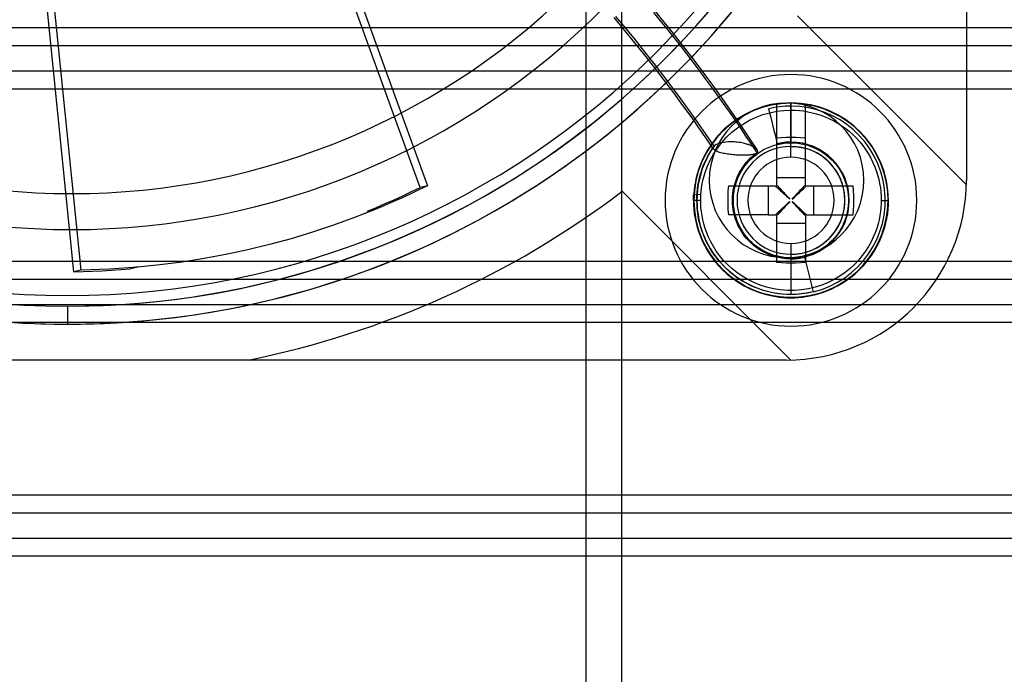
# Model space of a CAD drawing. Header units: millimetres. Extents: x -76 to 76, y -48 to 50.
# Tile 6 of 16: x -3 to 24, y -30 to -12. Entities that reach past the tile are written whole.
import ezdxf

# ---------------------------------------------------------------- set-up
doc = ezdxf.new("R2010")
doc.units = ezdxf.units.MM
doc.layers.add('MAIN-2', color=7, linetype='Continuous')

msp = doc.modelspace()

# ---------------------------------------------------------------- linework, layer by layer
at = {"layer": 'MAIN-2'}
for p, q in [((23.077, 23.956), (23.077, -16.044)), ((12.5, -0.5), (12.5, -42)), ((13.5, -42), (13.5, -0.5)), ((3.762, -4.271), (8.093, -16.192)), ((7.886, -16.239), (3.582, -4.393)), ((-1.542, -18.541), (-2.804, -6.006)), ((-3.011, -6.053), (-1.749, -18.588)), ((13.325, -11.481), (13.598, -11.809)), ((14.641, -11.595), (14.348, -11.235)), ((14.576, -11.602), (14.388, -11.372)), ((23.076, -16.164), (18.382, -11.47)), ((13.573, -11.866), (13.282, -11.517)), ((14.761, -11.833), (14.576, -11.602)), ((14.929, -11.955), (14.641, -11.595)), ((75.5, -11.8), (-75.5, -11.8)), ((13.857, -12.215), (13.573, -11.866)), ((13.598, -11.809), (13.866, -12.137)), ((14.944, -12.064), (14.761, -11.833)), ((15.212, -12.316), (14.929, -11.955)), ((73.5, -12.3), (-73.5, -12.3)), ((14.136, -12.564), (13.857, -12.215)), ((13.866, -12.137), (14.129, -12.465)), ((15.125, -12.294), (14.944, -12.064)), ((15.304, -12.525), (15.125, -12.294)), ((15.488, -12.676), (15.212, -12.316)), ((14.129, -12.465), (14.387, -12.793)), ((14.41, -12.913), (14.136, -12.564)), ((15.48, -12.755), (15.304, -12.525)), ((14.387, -12.793), (14.64, -13.121)), ((15.654, -12.985), (15.48, -12.755)), ((15.759, -13.036), (15.488, -12.676)), ((-73.5, -13), (73.5, -13)), ((14.678, -13.261), (14.41, -12.913)), ((14.64, -13.121), (14.888, -13.449)), ((15.825, -13.216), (15.654, -12.985)), ((16.024, -13.397), (15.759, -13.036)), ((18.2, -13.1), (18.2, -13.1)), ((14.94, -13.61), (14.678, -13.261)), ((15.994, -13.446), (15.825, -13.216)), ((16.284, -13.758), (16.024, -13.397)), ((-75.5, -13.5), (75.5, -13.5)), ((14.888, -13.449), (15.131, -13.778)), ((15.197, -13.958), (14.94, -13.61)), ((16.161, -13.676), (15.994, -13.446)), ((16.325, -13.905), (16.161, -13.676)), ((15.131, -13.778), (15.369, -14.106)), ((15.448, -14.306), (15.197, -13.958)), ((16.538, -14.118), (16.284, -13.758)), ((16.487, -14.135), (16.325, -13.905)), ((17.635, -13.954), (17.49, -13.989)), ((17.778, -13.928), (17.635, -13.954)), ((17.921, -13.909), (17.778, -13.928)), ((17.8, -13.93), (17.8, -15.154)), ((18.062, -13.898), (17.921, -13.909)), ((18.2, -13.895), (18.062, -13.898)), ((18.077, -13.894), (18.077, -13.894)), ((18.2, -13.89), (18.2, -14.09)), ((18.2, -13.895), (18.2, -13.89)), ((18.325, -13.898), (18.2, -13.895)), ((18.2, -15.1), (18.2, -13.9)), ((18.257, -13.901), (18.2, -13.9)), ((18.2, -15.1), (18.2, -13.9)), ((18.315, -13.902), (18.257, -13.901)), ((18.372, -13.905), (18.315, -13.902)), ((18.451, -13.906), (18.325, -13.898)), ((18.429, -13.91), (18.372, -13.905)), ((18.486, -13.915), (18.429, -13.91)), ((18.579, -13.921), (18.451, -13.906)), ((18.543, -13.922), (18.486, -13.915)), ((18.6, -13.93), (18.543, -13.922)), ((18.708, -13.943), (18.579, -13.921)), ((18.6, -15.154), (18.6, -13.93)), ((18.839, -13.971), (18.708, -13.943)), ((15.369, -14.106), (15.603, -14.435)), ((16.647, -14.364), (16.487, -14.135)), ((16.786, -14.479), (16.538, -14.118)), ((16.923, -14.215), (16.787, -14.293)), ((17.062, -14.146), (16.923, -14.215)), ((17.203, -14.085), (17.062, -14.146)), ((17.347, -14.033), (17.203, -14.085)), ((17.23, -14.285), (17.416, -14.215)), ((17.49, -13.989), (17.347, -14.033)), ((17.416, -14.215), (17.608, -14.161)), ((17.578, -14.054), (17.585, -14.084)), ((17.585, -14.084), (17.606, -14.168)), ((17.606, -14.168), (17.637, -14.297)), ((17.608, -14.161), (17.803, -14.121)), ((17.803, -14.121), (18.001, -14.098)), ((18.001, -14.098), (18.2, -14.09)), ((18.2, -14.979), (18.2, -13.979)), ((18.2, -13.979), (18.2, -14.979)), ((18.2, -14.09), (18.316, -14.092)), ((18.316, -14.092), (18.433, -14.1)), ((18.433, -14.1), (18.552, -14.114)), ((18.552, -14.114), (18.672, -14.134)), ((18.672, -14.134), (18.793, -14.161)), ((18.793, -14.161), (18.913, -14.193)), ((18.969, -14.006), (18.839, -13.971)), ((18.913, -14.193), (19.034, -14.232)), ((19.099, -14.048), (18.969, -14.006)), ((19.034, -14.232), (19.154, -14.278)), ((19.228, -14.098), (19.099, -14.048)), ((19.356, -14.154), (19.228, -14.098)), ((19.482, -14.218), (19.356, -14.154)), ((19.605, -14.288), (19.482, -14.218)), ((15.601, -14.523), (15.448, -14.306)), ((15.603, -14.435), (15.831, -14.764)), ((16.528, -14.473), (16.407, -14.574)), ((16.655, -14.379), (16.528, -14.473)), ((16.803, -14.593), (16.647, -14.364)), ((16.787, -14.293), (16.655, -14.379)), ((16.711, -14.579), (16.876, -14.467)), ((17.028, -14.839), (16.786, -14.479)), ((16.876, -14.467), (17.049, -14.369)), ((17.049, -14.369), (17.23, -14.285)), ((17.637, -14.297), (17.676, -14.455)), ((17.676, -14.455), (17.717, -14.623)), ((19.154, -14.278), (19.273, -14.33)), ((19.273, -14.33), (19.389, -14.389)), ((19.389, -14.389), (19.504, -14.455)), ((19.504, -14.455), (19.615, -14.526)), ((19.725, -14.365), (19.605, -14.288)), ((19.841, -14.45), (19.725, -14.365)), ((19.954, -14.54), (19.841, -14.45)), ((15.753, -14.74), (15.601, -14.523)), ((15.902, -14.957), (15.753, -14.74)), ((15.831, -14.764), (16.056, -15.094)), ((16.291, -14.683), (16.182, -14.798)), ((16.407, -14.574), (16.291, -14.683)), ((16.41, -14.84), (16.555, -14.703)), ((16.555, -14.703), (16.711, -14.579)), ((16.958, -14.822), (16.803, -14.593)), ((17.717, -14.623), (17.756, -14.782)), ((17.756, -14.782), (17.788, -14.912)), ((19.615, -14.526), (19.723, -14.605)), ((19.723, -14.605), (19.827, -14.688)), ((19.827, -14.688), (19.927, -14.778)), ((19.927, -14.778), (20.022, -14.873)), ((20.061, -14.637), (19.954, -14.54)), ((20.163, -14.739), (20.061, -14.637)), ((20.26, -14.846), (20.163, -14.739)), ((15.986, -15.045), (15.9, -15.176)), ((16.049, -15.173), (15.902, -14.957)), ((16.08, -14.919), (15.986, -15.045)), ((16.182, -14.798), (16.08, -14.919)), ((16.119, -15.048), (16.095, -15.061)), ((16.146, -15.036), (16.119, -15.048)), ((16.177, -15.024), (16.146, -15.036)), ((16.155, -15.145), (16.276, -14.987)), ((16.212, -15.012), (16.177, -15.024)), ((16.251, -15.003), (16.212, -15.012)), ((16.293, -14.994), (16.251, -15.003)), ((16.276, -14.987), (16.41, -14.84)), ((16.339, -14.987), (16.293, -14.994)), ((16.389, -14.981), (16.339, -14.987)), ((16.442, -14.976), (16.389, -14.981)), ((16.462, -14.975), (16.443, -14.976)), ((16.485, -14.974), (16.462, -14.975)), ((16.512, -14.973), (16.485, -14.974)), ((16.543, -14.973), (16.512, -14.973)), ((16.577, -14.974), (16.543, -14.973)), ((16.616, -14.975), (16.577, -14.974)), ((16.657, -14.978), (16.616, -14.975)), ((16.703, -14.983), (16.657, -14.978)), ((16.751, -14.989), (16.703, -14.983)), ((16.794, -14.995), (16.751, -14.989)), ((16.835, -15.003), (16.794, -14.995)), ((16.873, -15.011), (16.835, -15.003)), ((16.907, -15.019), (16.873, -15.011)), ((16.939, -15.027), (16.907, -15.019)), ((16.968, -15.035), (16.939, -15.027)), ((17.11, -15.051), (16.958, -14.822)), ((16.994, -15.043), (16.968, -15.035)), ((17.017, -15.051), (16.994, -15.043)), ((17.05, -15.062), (17.017, -15.051)), ((17.265, -15.2), (17.028, -14.839)), ((17.259, -15.279), (17.11, -15.051)), ((17.735, -15.069), (17.826, -15.044)), ((17.788, -14.912), (17.808, -14.996)), ((17.933, -14.858), (17.8, -14.868)), ((17.8, -14.868), (17.8, -15.966)), ((17.808, -14.996), (17.815, -15.025)), ((17.826, -15.044), (17.918, -15.025)), ((17.918, -15.025), (18.011, -15.011)), ((18.067, -14.852), (17.933, -14.858)), ((18.011, -15.011), (18.105, -15.003)), ((18.2, -14.85), (18.067, -14.852)), ((18.105, -15.003), (18.2, -15)), ((18.333, -14.852), (18.2, -14.85)), ((18.2, -15.1), (18.2, -15)), ((18.2, -15), (18.295, -15.003)), ((18.295, -15.003), (18.39, -15.011)), ((18.467, -14.858), (18.333, -14.852)), ((18.39, -15.011), (18.483, -15.025)), ((18.6, -14.868), (18.467, -14.858)), ((18.483, -15.025), (18.575, -15.044)), ((18.575, -15.044), (18.666, -15.069)), ((18.6, -15.966), (18.6, -14.868)), ((20.022, -14.873), (20.112, -14.973)), ((20.112, -14.973), (20.195, -15.077)), ((20.35, -14.959), (20.26, -14.846)), ((20.435, -15.075), (20.35, -14.959)), ((15.822, -15.31), (15.752, -15.448)), ((15.9, -15.176), (15.822, -15.31)), ((15.917, -15.324), (15.849, -15.455)), ((15.875, -15.39), (16.005, -15.168)), ((15.993, -15.197), (15.917, -15.324)), ((15.95, -15.486), (16.046, -15.312)), ((16.076, -15.074), (15.993, -15.197)), ((16.005, -15.168), (16.05, -15.101)), ((16.038, -15.138), (16.039, -15.126)), ((16.039, -15.15), (16.038, -15.138)), ((16.039, -15.126), (16.043, -15.113)), ((16.043, -15.162), (16.039, -15.15)), ((16.043, -15.113), (16.05, -15.101)), ((16.049, -15.173), (16.043, -15.162)), ((16.046, -15.312), (16.155, -15.145)), ((16.06, -15.186), (16.049, -15.173)), ((16.072, -15.198), (16.06, -15.186)), ((16.088, -15.21), (16.072, -15.198)), ((16.095, -15.061), (16.076, -15.074)), ((16.107, -15.222), (16.088, -15.21)), ((16.13, -15.234), (16.107, -15.222)), ((16.155, -15.245), (16.13, -15.234)), ((16.184, -15.256), (16.155, -15.245)), ((16.215, -15.266), (16.184, -15.256)), ((16.249, -15.276), (16.215, -15.266)), ((16.285, -15.285), (16.249, -15.276)), ((16.321, -15.293), (16.285, -15.285)), ((16.357, -15.3), (16.321, -15.293)), ((16.394, -15.307), (16.357, -15.3)), ((16.431, -15.313), (16.394, -15.307)), ((16.468, -15.318), (16.431, -15.313)), ((16.506, -15.324), (16.468, -15.318)), ((16.545, -15.328), (16.506, -15.324)), ((16.579, -15.332), (16.545, -15.328)), ((16.61, -15.335), (16.579, -15.332)), ((17.084, -15.076), (17.05, -15.062)), ((17.11, -15.332), (17.075, -15.337)), ((17.115, -15.09), (17.084, -15.076)), ((17.142, -15.326), (17.11, -15.332)), ((17.143, -15.104), (17.115, -15.09)), ((17.17, -15.32), (17.142, -15.326)), ((17.168, -15.118), (17.143, -15.104)), ((17.166, -15.344), (17.214, -15.306)), ((17.191, -15.132), (17.168, -15.118)), ((17.194, -15.313), (17.17, -15.32)), ((17.21, -15.145), (17.191, -15.132)), ((17.214, -15.306), (17.194, -15.313)), ((17.203, -15.348), (17.285, -15.287)), ((17.226, -15.158), (17.21, -15.145)), ((17.24, -15.171), (17.226, -15.158)), ((17.254, -15.185), (17.24, -15.171)), ((17.264, -15.199), (17.254, -15.185)), ((17.259, -15.279), (17.269, -15.268)), ((17.272, -15.214), (17.264, -15.199)), ((17.269, -15.268), (17.275, -15.255)), ((17.277, -15.229), (17.272, -15.214)), ((17.275, -15.255), (17.278, -15.242)), ((17.278, -15.242), (17.277, -15.229)), ((17.285, -15.287), (17.37, -15.231)), ((17.37, -15.231), (17.459, -15.181)), ((17.459, -15.181), (17.552, -15.137)), ((17.552, -15.137), (17.645, -15.1)), ((17.645, -15.1), (17.735, -15.069)), ((18.2, -15.1), (18.2, -15.1)), ((18.2, -15.4), (18.2, -15.1)), ((18.2, -15.1), (18.2, -15.1)), ((18.2, -15.1), (18.258, -15.101)), ((18.258, -15.101), (18.315, -15.104)), ((18.315, -15.104), (18.373, -15.11)), ((18.373, -15.11), (18.43, -15.118)), ((18.43, -15.118), (18.488, -15.128)), ((18.488, -15.128), (18.544, -15.14)), ((18.544, -15.14), (18.6, -15.154)), ((18.666, -15.069), (18.756, -15.1)), ((18.756, -15.1), (18.849, -15.137)), ((18.849, -15.137), (18.942, -15.182)), ((18.942, -15.182), (19.03, -15.232)), ((19.03, -15.232), (19.116, -15.287)), ((19.116, -15.287), (19.197, -15.348)), ((20.195, -15.077), (20.274, -15.185)), ((20.274, -15.185), (20.345, -15.296)), ((20.345, -15.296), (20.411, -15.411)), ((20.512, -15.195), (20.435, -15.075)), ((20.582, -15.318), (20.512, -15.195)), ((20.646, -15.444), (20.582, -15.318)), ((15.691, -15.587), (15.639, -15.728)), ((15.752, -15.448), (15.691, -15.587)), ((15.788, -15.59), (15.735, -15.728)), ((15.763, -15.636), (15.875, -15.39)), ((15.849, -15.455), (15.788, -15.59)), ((15.869, -15.668), (15.95, -15.486)), ((16.643, -15.337), (16.61, -15.335)), ((16.679, -15.34), (16.643, -15.337)), ((16.717, -15.342), (16.679, -15.34)), ((16.757, -15.344), (16.717, -15.342)), ((16.799, -15.345), (16.757, -15.344)), ((16.842, -15.346), (16.799, -15.345)), ((16.877, -15.346), (16.842, -15.346)), ((16.919, -15.345), (16.877, -15.346)), ((16.886, -15.641), (16.93, -15.583)), ((16.917, -15.643), (16.981, -15.563)), ((16.967, -15.344), (16.919, -15.345)), ((16.93, -15.583), (16.976, -15.529)), ((17.013, -15.342), (16.967, -15.344)), ((16.976, -15.529), (17.022, -15.478)), ((16.981, -15.563), (17.05, -15.487)), ((17.044, -15.34), (17.013, -15.342)), ((17.022, -15.478), (17.07, -15.43)), ((17.075, -15.337), (17.044, -15.34)), ((17.05, -15.487), (17.125, -15.415)), ((17.07, -15.43), (17.118, -15.385)), ((17.118, -15.385), (17.166, -15.344)), ((17.125, -15.415), (17.203, -15.348)), ((19.197, -15.348), (19.275, -15.415)), ((19.275, -15.415), (19.35, -15.487)), ((19.35, -15.487), (19.419, -15.564)), ((19.419, -15.564), (19.483, -15.644)), ((20.411, -15.411), (20.47, -15.527)), ((20.47, -15.527), (20.522, -15.646)), ((20.702, -15.572), (20.646, -15.444)), ((20.752, -15.701), (20.702, -15.572)), ((15.595, -15.87), (15.559, -16.011)), ((15.639, -15.728), (15.595, -15.87)), ((15.689, -15.869), (15.652, -16.013)), ((15.673, -15.904), (15.763, -15.636)), ((15.735, -15.728), (15.689, -15.869)), ((15.751, -16.048), (15.802, -15.856)), ((15.802, -15.856), (15.869, -15.668)), ((16.727, -15.909), (16.763, -15.837)), ((16.759, -15.904), (16.806, -15.814)), ((16.763, -15.837), (16.802, -15.768)), ((16.802, -15.768), (16.843, -15.703)), ((16.806, -15.814), (16.859, -15.727)), ((16.843, -15.703), (16.886, -15.641)), ((16.859, -15.727), (16.917, -15.643)), ((19.483, -15.644), (19.542, -15.727)), ((19.542, -15.727), (19.594, -15.814)), ((19.594, -15.814), (19.641, -15.905)), ((20.522, -15.646), (20.568, -15.766)), ((20.568, -15.766), (20.607, -15.887)), ((20.794, -15.831), (20.752, -15.701)), ((20.829, -15.961), (20.794, -15.831)), ((15.532, -16.152), (15.512, -16.292)), ((15.559, -16.011), (15.532, -16.152)), ((15.611, -16.191), (15.673, -15.904)), ((15.652, -16.013), (15.623, -16.158)), ((15.715, -16.244), (15.751, -16.048)), ((16.615, -16.233), (16.637, -16.148)), ((16.637, -16.148), (16.664, -16.065)), ((16.656, -16.179), (16.684, -16.089)), ((16.664, -16.065), (16.694, -15.986)), ((16.684, -16.089), (16.717, -15.999)), ((16.694, -15.986), (16.727, -15.909)), ((16.717, -15.999), (16.759, -15.904)), ((17.8, -15.966), (18.6, -15.966)), ((17.8, -15.966), (17.8, -16.169)), ((18.6, -16.169), (18.6, -15.966)), ((19.641, -15.905), (19.683, -16)), ((19.683, -16), (19.716, -16.09)), ((19.716, -16.09), (19.744, -16.18)), ((20.607, -15.887), (20.639, -16.007)), ((20.639, -16.007), (20.666, -16.128)), ((20.666, -16.128), (20.686, -16.248)), ((20.857, -16.092), (20.829, -15.961)), ((20.879, -16.221), (20.857, -16.092)), ((23.077, -16.044), (23.077, -16.044)), ((23.077, -16.044), (23.077, -16.044)), ((7.612, -16.424), (7.369, -16.536)), ((7.405, -16.471), (7.646, -16.357)), ((7.853, -16.31), (7.612, -16.424)), ((7.646, -16.357), (7.886, -16.239)), ((8.093, -16.192), (7.853, -16.31)), ((8.093, -16.192), (7.886, -16.239)), ((13.503, -16.349), (13.503, -16.349)), ((13.503, -16.349), (18.196, -21.043)), ((15.512, -16.292), (15.5, -16.43)), ((15.581, -16.494), (15.611, -16.191)), ((15.602, -16.304), (15.589, -16.452)), ((15.623, -16.158), (15.602, -16.304)), ((15.695, -16.442), (15.715, -16.244)), ((16.452, -16.467), (16.458, -16.333)), ((16.458, -16.333), (16.468, -16.2)), ((16.468, -16.2), (17.566, -16.2)), ((16.576, -16.505), (16.584, -16.412)), ((16.584, -16.412), (16.597, -16.322)), ((16.597, -16.322), (16.615, -16.233)), ((16.606, -16.457), (16.617, -16.363)), ((16.617, -16.363), (16.634, -16.271)), ((16.634, -16.271), (16.656, -16.179)), ((17.566, -16.2), (17.769, -16.2)), ((17.566, -16.2), (17.566, -17)), ((17.769, -16.2), (17.792, -16.222)), ((17.792, -16.222), (17.818, -16.246)), ((17.8, -16.169), (17.832, -16.204)), ((17.8, -16.2), (17.8, -16.2)), ((17.818, -16.246), (17.847, -16.272)), ((17.832, -16.204), (17.865, -16.239)), ((17.847, -16.272), (17.878, -16.301)), ((17.865, -16.239), (17.898, -16.275)), ((17.878, -16.301), (17.912, -16.333)), ((17.898, -16.275), (17.931, -16.311)), ((17.912, -16.333), (17.948, -16.366)), ((17.931, -16.311), (17.965, -16.347)), ((17.948, -16.366), (17.987, -16.402)), ((17.965, -16.347), (17.999, -16.384)), ((17.987, -16.402), (18.03, -16.441)), ((17.999, -16.384), (18.033, -16.421)), ((18.033, -16.421), (18.067, -16.459)), ((18.333, -16.459), (18.367, -16.422)), ((18.367, -16.422), (18.401, -16.384)), ((18.373, -16.439), (18.436, -16.38)), ((18.401, -16.384), (18.435, -16.348)), ((18.435, -16.348), (18.469, -16.311)), ((18.436, -16.38), (18.494, -16.327)), ((18.469, -16.311), (18.502, -16.275)), ((18.494, -16.327), (18.545, -16.279)), ((18.502, -16.275), (18.535, -16.239)), ((18.535, -16.239), (18.568, -16.204)), ((18.545, -16.279), (18.591, -16.237)), ((18.568, -16.204), (18.6, -16.169)), ((18.591, -16.237), (18.631, -16.2)), ((18.6, -16.2), (18.6, -16.2)), ((18.631, -16.2), (18.834, -16.2)), ((18.834, -16.2), (19.932, -16.2)), ((18.834, -17), (18.834, -16.2)), ((19.744, -16.18), (19.766, -16.271)), ((19.766, -16.271), (19.783, -16.364)), ((19.783, -16.364), (19.794, -16.457)), ((19.942, -16.333), (19.932, -16.2)), ((19.948, -16.467), (19.942, -16.333)), ((20.686, -16.248), (20.7, -16.367)), ((20.7, -16.367), (20.708, -16.484)), ((20.894, -16.349), (20.879, -16.221)), ((20.902, -16.475), (20.894, -16.349)), ((23.076, -16.164), (23.076, -16.164)), ((6.674, -16.798), (6.919, -16.692)), ((7.126, -16.645), (6.88, -16.751)), ((6.919, -16.692), (7.163, -16.583)), ((7.369, -16.536), (7.126, -16.645)), ((7.163, -16.583), (7.405, -16.471)), ((15.49, -16.543), (15.491, -16.529)), ((15.49, -16.557), (15.49, -16.543)), ((15.49, -16.572), (15.49, -16.557)), ((15.49, -16.586), (15.49, -16.572)), ((15.49, -16.6), (15.49, -16.586)), ((15.49, -16.6), (15.495, -16.6)), ((15.69, -16.6), (15.49, -16.6)), ((15.49, -16.6), (15.492, -16.708)), ((15.491, -16.501), (15.492, -16.487)), ((15.491, -16.515), (15.491, -16.501)), ((15.491, -16.529), (15.491, -16.515)), ((15.492, -16.487), (15.493, -16.472)), ((15.493, -16.458), (15.494, -16.444)), ((15.493, -16.472), (15.493, -16.458)), ((15.494, -16.444), (15.495, -16.43)), ((15.5, -16.43), (15.495, -16.43)), ((15.495, -16.43), (15.695, -16.442)), ((15.495, -16.551), (15.496, -16.527)), ((15.495, -16.576), (15.495, -16.551)), ((15.495, -16.6), (15.495, -16.576)), ((15.497, -16.722), (15.495, -16.6)), ((15.496, -16.503), (15.497, -16.479)), ((15.496, -16.527), (15.496, -16.503)), ((15.497, -16.479), (15.499, -16.454)), ((15.499, -16.454), (15.5, -16.43)), ((15.587, -16.808), (15.581, -16.494)), ((15.589, -16.452), (15.585, -16.6)), ((15.585, -16.6), (15.588, -16.717)), ((15.69, -16.555), (15.691, -16.532)), ((15.69, -16.577), (15.69, -16.555)), ((15.69, -16.6), (15.69, -16.577)), ((15.692, -16.7), (15.69, -16.6)), ((15.691, -16.51), (15.692, -16.487)), ((15.691, -16.532), (15.691, -16.51)), ((15.692, -16.487), (15.693, -16.465)), ((15.698, -16.805), (15.692, -16.7)), ((15.693, -16.465), (15.695, -16.442)), ((16.45, -16.6), (16.452, -16.467)), ((16.452, -16.733), (16.45, -16.6)), ((16.573, -16.6), (16.576, -16.505)), ((16.576, -16.686), (16.573, -16.6)), ((16.583, -16.773), (16.576, -16.686)), ((16.601, -16.552), (16.606, -16.457)), ((16.601, -16.648), (16.601, -16.552)), ((16.606, -16.743), (16.601, -16.648)), ((18.03, -16.441), (18.074, -16.482)), ((18.059, -16.733), (18.096, -16.698)), ((18.067, -16.459), (18.102, -16.496)), ((18.074, -16.482), (18.122, -16.525)), ((18.096, -16.698), (18.134, -16.663)), ((18.102, -16.496), (18.137, -16.534)), ((18.137, -16.666), (18.102, -16.704)), ((18.122, -16.525), (18.171, -16.571)), ((18.134, -16.663), (18.171, -16.629)), ((18.137, -16.534), (18.171, -16.571)), ((18.171, -16.629), (18.137, -16.666)), ((18.229, -16.571), (18.303, -16.502)), ((18.229, -16.571), (18.263, -16.534)), ((18.229, -16.629), (18.266, -16.663)), ((18.263, -16.666), (18.229, -16.629)), ((18.263, -16.534), (18.298, -16.496)), ((18.298, -16.704), (18.263, -16.666)), ((18.266, -16.663), (18.304, -16.698)), ((18.298, -16.496), (18.333, -16.459)), ((18.303, -16.502), (18.373, -16.439)), ((18.304, -16.698), (18.341, -16.733)), ((19.794, -16.457), (19.799, -16.552)), ((19.799, -16.648), (19.794, -16.743)), ((19.799, -16.552), (19.799, -16.648)), ((19.95, -16.6), (19.948, -16.467)), ((19.948, -16.733), (19.95, -16.6)), ((20.708, -16.7), (20.702, -16.805)), ((20.708, -16.484), (20.71, -16.6)), ((20.71, -16.6), (20.708, -16.7)), ((20.71, -16.6), (20.91, -16.6)), ((20.905, -16.6), (20.902, -16.475)), ((20.905, -16.6), (20.903, -16.722)), ((20.91, -16.6), (20.905, -16.6)), ((20.908, -16.708), (20.91, -16.6)), ((6.634, -16.854), (6.06, -17.081)), ((6.427, -16.901), (6.674, -16.798)), ((6.634, -16.854), (6.427, -16.901)), ((6.88, -16.751), (6.634, -16.854)), ((15.492, -16.708), (15.499, -16.821)), ((15.506, -16.847), (15.497, -16.722)), ((15.499, -16.821), (15.511, -16.937)), ((15.52, -16.973), (15.506, -16.847)), ((15.511, -16.937), (15.529, -17.058)), ((15.541, -17.101), (15.52, -16.973)), ((15.632, -17.125), (15.587, -16.808)), ((15.588, -16.717), (15.596, -16.834)), ((15.596, -16.834), (15.609, -16.951)), ((15.609, -16.951), (15.627, -17.067)), ((15.709, -16.913), (15.698, -16.805)), ((15.726, -17.024), (15.709, -16.913)), ((16.458, -16.867), (16.452, -16.733)), ((16.468, -17), (16.458, -16.867)), ((16.595, -16.861), (16.583, -16.773)), ((16.611, -16.948), (16.595, -16.861)), ((16.617, -16.836), (16.606, -16.743)), ((16.633, -17.034), (16.611, -16.948)), ((16.634, -16.929), (16.617, -16.836)), ((16.656, -17.02), (16.634, -16.929)), ((17.769, -17), (17.804, -16.968)), ((17.804, -16.968), (17.839, -16.935)), ((17.865, -16.961), (17.832, -16.996)), ((17.839, -16.935), (17.875, -16.902)), ((17.898, -16.925), (17.865, -16.961)), ((17.875, -16.902), (17.911, -16.869)), ((17.931, -16.889), (17.898, -16.925)), ((17.911, -16.869), (17.947, -16.835)), ((17.965, -16.852), (17.931, -16.889)), ((17.947, -16.835), (17.984, -16.801)), ((17.999, -16.816), (17.965, -16.852)), ((17.984, -16.801), (18.021, -16.767)), ((18.033, -16.778), (17.999, -16.816)), ((18.021, -16.767), (18.059, -16.733)), ((18.067, -16.741), (18.033, -16.778)), ((18.102, -16.704), (18.067, -16.741)), ((18.333, -16.741), (18.298, -16.704)), ((18.367, -16.779), (18.333, -16.741)), ((18.341, -16.733), (18.378, -16.767)), ((18.401, -16.816), (18.367, -16.779)), ((18.378, -16.767), (18.416, -16.801)), ((18.435, -16.853), (18.401, -16.816)), ((18.416, -16.801), (18.452, -16.835)), ((18.469, -16.889), (18.435, -16.853)), ((18.452, -16.835), (18.489, -16.869)), ((18.502, -16.925), (18.469, -16.889)), ((18.489, -16.869), (18.525, -16.902)), ((18.535, -16.961), (18.502, -16.925)), ((18.525, -16.902), (18.561, -16.935)), ((18.568, -16.996), (18.535, -16.961)), ((18.561, -16.935), (18.596, -16.968)), ((18.596, -16.968), (18.631, -17)), ((19.766, -16.929), (19.744, -17.021)), ((19.783, -16.837), (19.766, -16.929)), ((19.794, -16.743), (19.783, -16.837)), ((19.932, -17), (19.942, -16.867)), ((19.942, -16.867), (19.948, -16.733)), ((20.691, -16.913), (20.674, -17.024)), ((20.702, -16.805), (20.691, -16.913)), ((20.88, -16.973), (20.859, -17.101)), ((20.871, -17.058), (20.889, -16.937)), ((20.894, -16.847), (20.88, -16.973)), ((20.889, -16.937), (20.901, -16.821)), ((20.903, -16.722), (20.894, -16.847)), ((20.901, -16.821), (20.908, -16.708)), ((6.06, -17.081), (5.478, -17.292)), ((15.529, -17.058), (15.553, -17.182)), ((15.569, -17.23), (15.541, -17.101)), ((15.553, -17.182), (15.584, -17.31)), ((15.603, -17.36), (15.569, -17.23)), ((15.627, -17.067), (15.651, -17.182)), ((15.717, -17.439), (15.632, -17.125)), ((15.651, -17.182), (15.679, -17.296)), ((15.748, -17.139), (15.726, -17.024)), ((15.777, -17.258), (15.748, -17.139)), ((17.566, -17), (16.468, -17)), ((16.659, -17.12), (16.633, -17.034)), ((16.684, -17.11), (16.656, -17.02)), ((16.69, -17.204), (16.659, -17.12)), ((16.717, -17.2), (16.684, -17.11)), ((16.726, -17.287), (16.69, -17.204)), ((16.759, -17.295), (16.717, -17.2)), ((17.566, -17), (17.769, -17)), ((17.832, -16.996), (17.8, -17.031)), ((17.8, -17), (17.8, -17)), ((17.8, -17.031), (17.8, -17.234)), ((17.8, -17.234), (18.6, -17.234)), ((17.8, -17.234), (17.8, -18.332)), ((18.6, -17.031), (18.568, -16.996)), ((18.6, -17), (18.6, -17)), ((18.6, -17.031), (18.6, -17.234)), ((18.6, -17.234), (18.6, -18.332)), ((18.631, -17), (18.834, -17)), ((18.834, -17), (19.932, -17)), ((19.683, -17.201), (19.641, -17.296)), ((19.716, -17.111), (19.683, -17.201)), ((19.744, -17.021), (19.716, -17.111)), ((20.652, -17.139), (20.623, -17.258)), ((20.674, -17.024), (20.652, -17.139)), ((20.831, -17.23), (20.797, -17.36)), ((20.816, -17.31), (20.847, -17.182)), ((20.859, -17.101), (20.831, -17.23)), ((20.847, -17.182), (20.871, -17.058)), ((4.89, -17.488), (4.297, -17.668)), ((5.478, -17.292), (4.89, -17.488)), ((15.584, -17.31), (15.623, -17.441)), ((15.645, -17.49), (15.603, -17.36)), ((15.623, -17.441), (15.671, -17.575)), ((15.694, -17.62), (15.645, -17.49)), ((15.679, -17.296), (15.713, -17.408)), ((15.713, -17.408), (15.752, -17.519)), ((15.841, -17.742), (15.717, -17.439)), ((15.752, -17.519), (15.795, -17.628)), ((15.814, -17.379), (15.777, -17.258)), ((15.858, -17.503), (15.814, -17.379)), ((15.91, -17.629), (15.858, -17.503)), ((16.766, -17.368), (16.726, -17.287)), ((16.806, -17.386), (16.759, -17.295)), ((16.811, -17.446), (16.766, -17.368)), ((16.858, -17.473), (16.806, -17.386)), ((16.859, -17.521), (16.811, -17.446)), ((16.917, -17.556), (16.858, -17.473)), ((16.912, -17.593), (16.859, -17.521)), ((19.541, -17.473), (19.483, -17.557)), ((19.594, -17.386), (19.541, -17.473)), ((19.641, -17.296), (19.594, -17.386)), ((20.542, -17.503), (20.49, -17.629)), ((20.586, -17.379), (20.542, -17.503)), ((20.623, -17.258), (20.586, -17.379)), ((20.755, -17.49), (20.706, -17.62)), ((20.729, -17.575), (20.777, -17.441)), ((20.797, -17.36), (20.755, -17.49)), ((20.777, -17.441), (20.816, -17.31)), ((4.297, -17.668), (3.698, -17.831)), ((15.671, -17.575), (15.728, -17.711)), ((15.751, -17.75), (15.694, -17.62)), ((15.728, -17.711), (15.794, -17.848)), ((15.816, -17.879), (15.751, -17.75)), ((15.795, -17.628), (15.844, -17.735)), ((16.001, -18.026), (15.841, -17.742)), ((15.844, -17.735), (15.897, -17.839)), ((15.972, -17.756), (15.91, -17.629)), ((16.043, -17.884), (15.972, -17.756)), ((16.968, -17.662), (16.912, -17.593)), ((16.981, -17.636), (16.917, -17.556)), ((17.027, -17.727), (16.968, -17.662)), ((17.05, -17.713), (16.981, -17.636)), ((17.089, -17.788), (17.027, -17.727)), ((17.125, -17.785), (17.05, -17.713)), ((17.154, -17.846), (17.089, -17.788)), ((17.203, -17.852), (17.125, -17.785)), ((19.275, -17.785), (19.197, -17.852)), ((19.35, -17.713), (19.275, -17.785)), ((19.419, -17.637), (19.35, -17.713)), ((19.483, -17.557), (19.419, -17.637)), ((20.428, -17.756), (20.357, -17.884)), ((20.49, -17.629), (20.428, -17.756)), ((20.649, -17.75), (20.584, -17.879)), ((20.606, -17.848), (20.672, -17.711)), ((20.706, -17.62), (20.649, -17.75)), ((20.672, -17.711), (20.729, -17.575)), ((3.095, -17.978), (2.488, -18.108)), ((3.698, -17.831), (3.095, -17.978)), ((15.794, -17.848), (15.871, -17.986)), ((15.889, -18.006), (15.816, -17.879)), ((15.871, -17.986), (15.958, -18.124)), ((15.97, -18.131), (15.889, -18.006)), ((15.897, -17.839), (15.955, -17.941)), ((15.955, -17.941), (16.018, -18.04)), ((16.194, -18.287), (16.001, -18.026)), ((16.018, -18.04), (16.085, -18.137)), ((16.124, -18.011), (16.043, -17.884)), ((16.216, -18.138), (16.124, -18.011)), ((17.221, -17.899), (17.154, -17.846)), ((17.284, -17.913), (17.203, -17.852)), ((17.289, -17.948), (17.221, -17.899)), ((17.37, -17.968), (17.284, -17.913)), ((17.359, -17.992), (17.289, -17.948)), ((17.43, -18.033), (17.359, -17.992)), ((17.458, -18.018), (17.37, -17.968)), ((17.502, -18.069), (17.43, -18.033)), ((17.551, -18.063), (17.458, -18.018)), ((17.574, -18.102), (17.502, -18.069)), ((17.644, -18.1), (17.551, -18.063)), ((18.2, -17.8), (18.2, -18.1)), ((18.848, -18.063), (18.755, -18.1)), ((18.941, -18.018), (18.848, -18.063)), ((19.03, -17.969), (18.941, -18.018)), ((19.115, -17.913), (19.03, -17.969)), ((19.197, -17.852), (19.115, -17.913)), ((20.276, -18.011), (20.184, -18.138)), ((20.357, -17.884), (20.276, -18.011)), ((20.511, -18.006), (20.43, -18.131)), ((20.442, -18.124), (20.529, -17.986)), ((20.584, -17.879), (20.511, -18.006)), ((20.529, -17.986), (20.606, -17.848)), ((75.5, -18.3), (-75.5, -18.3)), ((1.266, -18.317), (0.653, -18.397)), ((1.878, -18.221), (1.266, -18.317)), ((2.488, -18.108), (1.878, -18.221)), ((15.958, -18.124), (16.058, -18.26)), ((16.069, -18.267), (15.97, -18.131)), ((16.058, -18.26), (16.169, -18.394)), ((16.206, -18.429), (16.069, -18.267)), ((16.085, -18.137), (16.156, -18.23)), ((16.156, -18.23), (16.231, -18.32)), ((16.414, -18.518), (16.194, -18.287)), ((16.318, -18.262), (16.216, -18.138)), ((16.231, -18.32), (16.31, -18.407)), ((16.432, -18.383), (16.318, -18.262)), ((17.647, -18.13), (17.574, -18.102)), ((17.734, -18.131), (17.644, -18.1)), ((17.719, -18.154), (17.647, -18.13)), ((17.79, -18.174), (17.719, -18.154)), ((17.825, -18.156), (17.734, -18.131)), ((17.861, -18.191), (17.79, -18.174)), ((17.933, -18.342), (17.8, -18.332)), ((17.917, -18.175), (17.825, -18.156)), ((17.932, -18.204), (17.861, -18.191)), ((18.01, -18.189), (17.917, -18.175)), ((18.001, -18.214), (17.932, -18.204)), ((18.067, -18.348), (17.933, -18.342)), ((18.069, -18.221), (18.001, -18.214)), ((18.105, -18.197), (18.01, -18.189)), ((18.135, -18.225), (18.069, -18.221)), ((18.077, -18.194), (18.077, -18.194)), ((18.2, -18.2), (18.105, -18.197)), ((18.2, -18.227), (18.135, -18.225)), ((18.2, -18.1), (18.2, -18.2)), ((18.2, -18.1), (18.2, -18.1)), ((18.2, -18.1), (18.2, -18.1)), ((18.2, -18.1), (18.2, -18.1)), ((18.295, -18.197), (18.2, -18.2)), ((18.2, -18.221), (18.2, -18.227)), ((18.2, -18.221), (18.2, -19.215)), ((18.389, -18.189), (18.295, -18.197)), ((18.467, -18.342), (18.333, -18.348)), ((18.482, -18.175), (18.389, -18.189)), ((18.6, -18.332), (18.467, -18.342)), ((18.574, -18.156), (18.482, -18.175)), ((18.665, -18.131), (18.574, -18.156)), ((18.822, -19.146), (18.586, -18.18)), ((18.755, -18.1), (18.665, -18.131)), ((20.082, -18.262), (19.968, -18.383)), ((20.184, -18.138), (20.082, -18.262)), ((20.331, -18.267), (20.194, -18.429)), ((20.231, -18.394), (20.342, -18.26)), ((20.43, -18.131), (20.331, -18.267)), ((20.342, -18.26), (20.442, -18.124)), ((-1.542, -18.541), (-1.749, -18.588)), ((-1.749, -18.588), (-1.485, -18.582)), ((-1.278, -18.535), (-1.542, -18.541)), ((-1.485, -18.582), (-1.222, -18.573)), ((-1.015, -18.526), (-1.278, -18.535)), ((-1.222, -18.573), (-0.958, -18.561)), ((-0.751, -18.514), (-1.015, -18.526)), ((-0.958, -18.561), (-0.695, -18.546)), ((-0.488, -18.499), (-0.751, -18.514)), ((-0.695, -18.546), (-0.432, -18.528)), ((-0.225, -18.48), (-0.488, -18.499)), ((-0.432, -18.528), (-0.169, -18.506)), ((0.038, -18.459), (-0.225, -18.48)), ((-0.14, -18.474), (-0.175, -18.477)), ((0.038, -18.459), (-0.169, -18.506)), ((-0.104, -18.471), (-0.14, -18.474)), ((-0.069, -18.468), (-0.104, -18.471)), ((-0.033, -18.465), (-0.069, -18.468)), ((0.002, -18.462), (-0.033, -18.465)), ((0.038, -18.459), (0.002, -18.462)), ((0.653, -18.397), (0.038, -18.459)), ((16.169, -18.394), (16.291, -18.525)), ((16.348, -18.572), (16.206, -18.429)), ((16.291, -18.525), (16.427, -18.65)), ((16.31, -18.407), (16.393, -18.49)), ((16.491, -18.697), (16.348, -18.572)), ((16.393, -18.49), (16.48, -18.569)), ((16.654, -18.717), (16.414, -18.518)), ((16.557, -18.498), (16.432, -18.383)), ((16.48, -18.569), (16.57, -18.644)), ((16.694, -18.608), (16.557, -18.498)), ((16.841, -18.711), (16.694, -18.608)), ((18.2, -18.35), (18.067, -18.348)), ((18.333, -18.348), (18.2, -18.35)), ((19.706, -18.608), (19.559, -18.711)), ((19.843, -18.498), (19.706, -18.608)), ((19.968, -18.383), (19.843, -18.498)), ((20.052, -18.572), (19.909, -18.697)), ((19.973, -18.65), (20.109, -18.525)), ((20.194, -18.429), (20.052, -18.572)), ((20.109, -18.525), (20.231, -18.394)), ((73.5, -18.8), (-73.5, -18.8)), ((16.427, -18.65), (16.574, -18.768)), ((16.634, -18.806), (16.491, -18.697)), ((16.57, -18.644), (16.663, -18.715)), ((16.574, -18.768), (16.733, -18.879)), ((16.774, -18.899), (16.634, -18.806)), ((16.909, -18.881), (16.654, -18.717)), ((16.663, -18.715), (16.76, -18.782)), ((16.733, -18.879), (16.903, -18.98)), ((16.76, -18.782), (16.859, -18.845)), ((16.998, -18.804), (16.841, -18.711)), ((16.859, -18.845), (16.961, -18.903)), ((17.17, -19.01), (16.909, -18.881)), ((17.165, -18.887), (16.998, -18.804)), ((17.341, -18.959), (17.165, -18.887)), ((19.235, -18.887), (19.059, -18.959)), ((19.402, -18.804), (19.235, -18.887)), ((19.559, -18.711), (19.402, -18.804)), ((19.497, -18.98), (19.667, -18.879)), ((19.766, -18.806), (19.626, -18.899)), ((19.667, -18.879), (19.826, -18.768)), ((19.909, -18.697), (19.766, -18.806)), ((19.826, -18.768), (19.973, -18.65)), ((16.91, -18.978), (16.774, -18.899)), ((16.903, -18.98), (17.083, -19.069)), ((17.125, -19.083), (16.91, -18.978)), ((16.961, -18.903), (17.065, -18.956)), ((17.065, -18.956), (17.172, -19.005)), ((17.083, -19.069), (17.272, -19.147)), ((17.324, -19.16), (17.125, -19.083)), ((17.433, -19.106), (17.17, -19.01)), ((17.172, -19.005), (17.281, -19.048)), ((17.272, -19.147), (17.47, -19.21)), ((17.281, -19.048), (17.392, -19.087)), ((17.49, -19.21), (17.324, -19.16)), ((17.524, -19.018), (17.341, -18.959)), ((17.392, -19.087), (17.504, -19.121)), ((17.692, -19.171), (17.433, -19.106)), ((17.504, -19.121), (17.618, -19.149)), ((17.712, -19.063), (17.524, -19.018)), ((17.618, -19.149), (17.733, -19.173)), ((17.906, -19.093), (17.712, -19.063)), ((18.102, -19.108), (17.906, -19.093)), ((18.298, -19.108), (18.102, -19.108)), ((18.494, -19.093), (18.298, -19.108)), ((18.688, -19.063), (18.494, -19.093)), ((18.822, -19.146), (18.624, -19.186)), ((18.876, -19.018), (18.688, -19.063)), ((18.821, -19.14), (18.822, -19.146)), ((19.059, -18.959), (18.876, -19.018)), ((19.076, -19.16), (18.91, -19.21)), ((18.93, -19.21), (19.128, -19.147)), ((19.275, -19.083), (19.076, -19.16)), ((19.128, -19.147), (19.317, -19.069)), ((19.49, -18.978), (19.275, -19.083)), ((19.317, -19.069), (19.497, -18.98)), ((19.626, -18.899), (19.49, -18.978)), ((-1.923, -19.247), (-1.923, -19.247)), ((17.47, -19.21), (17.674, -19.259)), ((17.701, -19.259), (17.49, -19.21)), ((17.674, -19.259), (17.882, -19.292)), ((17.943, -19.208), (17.692, -19.171)), ((17.888, -19.287), (17.701, -19.259)), ((17.733, -19.173), (17.849, -19.191)), ((17.849, -19.191), (17.966, -19.204)), ((17.882, -19.292), (18.094, -19.308)), ((18.098, -19.303), (17.888, -19.287)), ((18.184, -19.221), (17.943, -19.208)), ((17.966, -19.204), (18.083, -19.212)), ((18.083, -19.212), (18.2, -19.215)), ((18.094, -19.308), (18.306, -19.308)), ((18.302, -19.303), (18.098, -19.303)), ((18.411, -19.212), (18.184, -19.221)), ((18.2, -19.3), (18.2, -19.3)), ((18.512, -19.287), (18.302, -19.303)), ((18.306, -19.308), (18.518, -19.292)), ((18.624, -19.186), (18.411, -19.212)), ((18.699, -19.259), (18.512, -19.287)), ((18.518, -19.292), (18.726, -19.259)), ((18.91, -19.21), (18.699, -19.259)), ((18.726, -19.259), (18.93, -19.21)), ((-73.5, -19.5), (73.5, -19.5)), ((-1.923, -19.544), (-1.923, -19.544)), ((-1.923, -19.544), (-1.923, -20.044)), ((-1.923, -19.547), (-1.923, -19.547)), ((-1.923, -19.547), (-1.923, -20.044)), ((63, -20), (-63, -20)), ((18.2, -20.1), (18.2, -20.1)), ((18.077, -21.044), (-21.923, -21.044)), ((3.102, -21.044), (3.102, -21.044)), ((18.077, -21.044), (18.077, -21.044)), ((18.077, -21.044), (18.077, -21.044)), ((18.196, -21.043), (18.196, -21.043)), ((75.5, -24.8), (-75.5, -24.8)), ((73.5, -25.3), (-73.5, -25.3)), ((-73.5, -26), (73.5, -26)), ((75.5, -26.5), (-75.5, -26.5))]:
    msp.add_line(p, q, dxfattribs=at)
for centre, radius, start, end in [((-1.923, 3.956), 24, 90, 270), ((-1.923, 3.956), 23.502, 90, 270), ((-1.923, 3.956), 23.5, 90, 270), ((-1.923, 3.956), 23.502, 270, 90), ((-1.923, 3.956), 23.203, 90, 270), ((-1.923, 3.956), 23.203, 270, 90), ((-1.923, 3.956), 24, 270, 61.0967), ((-1.923, 3.956), 23.5, 270, 60.7318), ((-1.923, 3.956), 24, 214.7802, 270), ((-1.923, 3.956), 24, 270, 325.2198), ((-1.8, 3.4), 19.814, 224.3082, 315.6918), ((-1.8, 3.4), 20.814, 224.5825, 315.4175), ((18.2, -16.6), 3.5, 90, 270), ((18.2, -16.6), 3.5, 270, 90), ((18.2, -16.6), 2.71, 90, 176.4024), ((18.2, -16.6), 2.7, 90, 270), ((18.077, -16.044), 2.15, 90, 270), ((18.077, -16.044), 2.15, 270, 90), ((18.2, -16.6), 2.71, 0, 90), ((18.2, -16.6), 2.7, 270, 81.4804), ((18.2, -16.6), 2.621, 90, 103.7287), ((18.2, -16.6), 2.621, 283.7287, 90), ((18.2, -16.6), 1.621, 90, 103.7287), ((18.2, -16.6), 1.621, 270, 90), ((18.2, -16.6), 1.621, 125.9075, 270), ((18.2, -16.6), 1.5, 90, 270), ((18.2, -16.6), 1.5, 90, 270), ((18.2, -16.6), 1.5, 90, 270), ((18.2, -16.6), 1.5, 270, 90), ((18.2, -16.6), 1.5, 270, 90), ((18.2, -16.6), 1.5, 270, 74.534), ((18.2, -16.6), 1.2, 90, 270), ((18.2, -16.6), 1.2, 270, 90), ((18.077, -16.044), 5, 270, 0), ((-1.923, 3.956), 25.5, 281.3649, 307.2244), ((18.2, -16.6), 1.627, 270, 283.7287), ((18.2, -16.6), 2.615, 270, 283.7287)]:
    msp.add_arc(centre, radius, start, end, dxfattribs=at)

doc.saveas('drawing.dxf')
